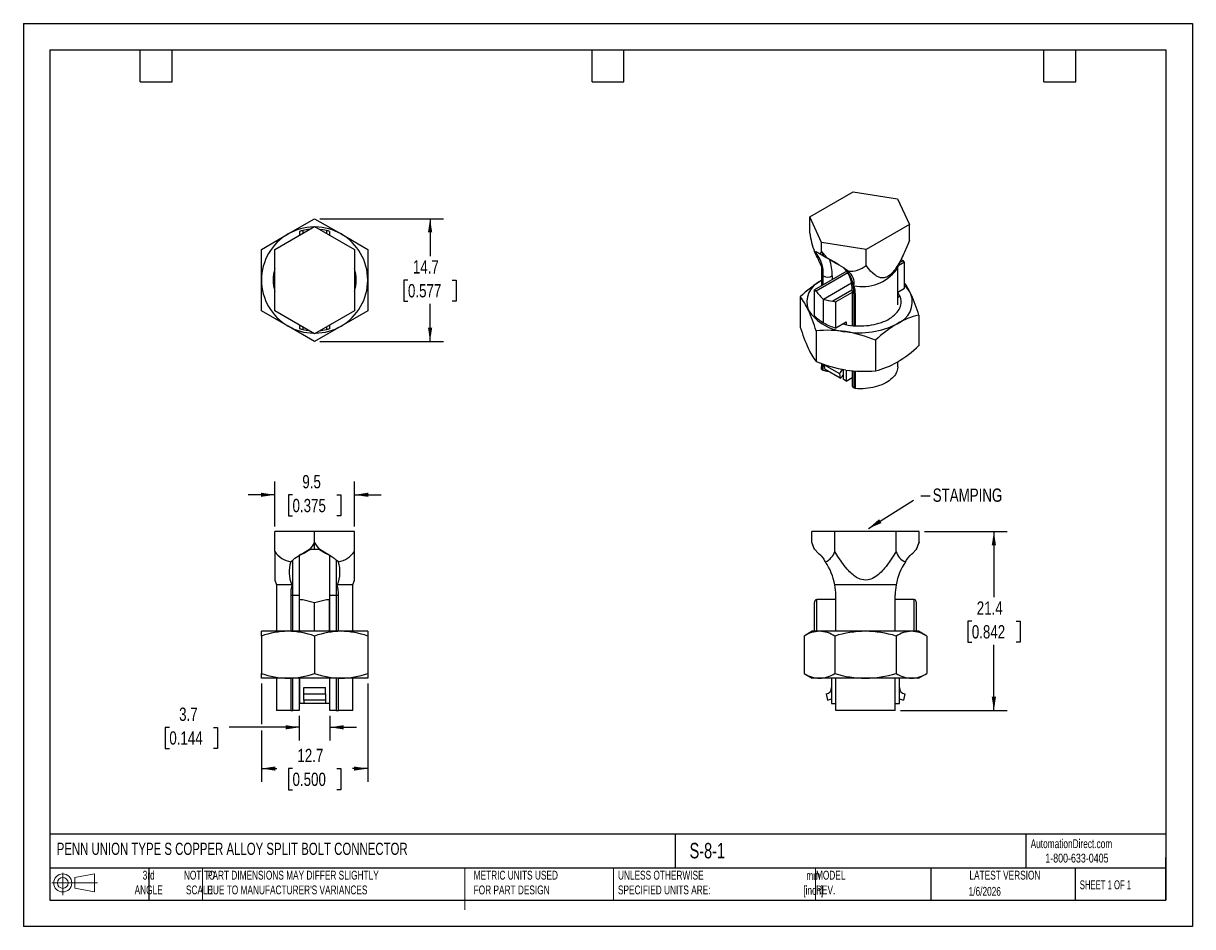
# Model space of a CAD drawing. Header units: millimetres. Extents: x 0 to 140, y 0 to 108.
import ezdxf

# ---------------------------------------------------------------- set-up
doc = ezdxf.new("R2010")
doc.units = ezdxf.units.MM
doc.header["$LTSCALE"] = 0.5
doc.linetypes.add('CENTERX2', pattern=[20.32, 12.7, -2.54, 2.54, -2.54])
doc.layers.add('DIMENSIONS', color=140, linetype='Continuous', lineweight=25)
doc.layers.add('TEXT', color=140, linetype='Continuous', lineweight=25)
doc.layers.add('SLD-DEFPOINTS', color=7, linetype='Continuous')
doc.styles.add('SLDTEXTSTYLE0', font='TXT', dxfattribs={"width": 0.7})
doc.styles.add('SLDTEXTSTYLE1', font='TXT', dxfattribs={"width": 0.65})
doc.styles.add('SLDTEXTSTYLE2', font='TXT', dxfattribs={"width": 0.75})
doc.dimstyles.new('SLDDIMSTYLE0', dxfattribs={"dimtxt": 1.5875, "dimasz": 1.651, "dimexe": 0, "dimexo": 0.0625, "dimgap": 0.396875, "dimtad": 0, "dimtih": 1, "dimtoh": 1, "dimdec": 1, "dimrnd": 1e-09, "dimzin": 12, "dimdsep": 46, "dimtxsty": 'SLDTEXTSTYLE2', "dimsah": 1, "dimcen": 0.09, "dimadec": 0, "dimazin": 3, "dimtfac": 1, "dimtdec": 1, "dimtmove": 0, "dimatfit": 0, "dimfxl": 0, "dimfrac": 2, "dimtolj": 1, "dimtzin": 12, "dimarcsym": 0})
doc.dimstyles.new('SLDDIMSTYLE1', dxfattribs={"dimtxt": 1.5875, "dimasz": 1.651, "dimexe": 0, "dimexo": 0.0625, "dimgap": 0.396875, "dimtad": 0, "dimtih": 1, "dimtoh": 1, "dimdec": 1, "dimrnd": 1e-09, "dimzin": 12, "dimdsep": 46, "dimtxsty": 'SLDTEXTSTYLE2', "dimsah": 1, "dimcen": 0.09, "dimadec": 0, "dimazin": 3, "dimtfac": 1, "dimtdec": 1, "dimtofl": 0, "dimtmove": 0, "dimatfit": 3, "dimfxl": 0, "dimfrac": 2, "dimtolj": 1, "dimtzin": 12, "dimarcsym": 0})
doc.dimstyles.new('SLDDIMSTYLE2', dxfattribs={"dimtxt": 0.18, "dimasz": 1.651, "dimexe": 0, "dimexo": 0.0625, "dimgap": 0, "dimtad": 0, "dimtih": 1, "dimtoh": 1, "dimdec": 0, "dimrnd": 1e-09, "dimzin": 0, "dimdsep": 46, "dimtxsty": 'Standard', "dimsah": 1, "dimcen": 0.09, "dimadec": 0, "dimazin": 0, "dimtfac": 1.651, "dimtdec": 0, "dimtofl": 0, "dimtmove": 0, "dimatfit": 3, "dimfxl": 0, "dimfrac": 2, "dimtolj": 1, "dimtzin": 0, "dimarcsym": 0})

# ---------------------------------------------------------------- blocks, each defined once
blk = doc.blocks.new('Block11')
at = {"color": 7, "linetype": 'Continuous', "lineweight": 18}
for p, q in [((0, 1.44), (5.44, 1.44)), ((1.29, 2.66), (1.29, 0)), ((2.74, 2.08), (5.09, 2.52)), ((2.74, 0.8), (2.74, 2.08)), ((5.09, 2.52), (5.09, 0.37)), ((2.74, 0.8), (5.09, 0.37))]:
    blk.add_line(p, q, dxfattribs=at)
for radius in [1.08, 0.643]:
    blk.add_circle((1.29, 1.44), radius, dxfattribs=at)
blk = doc.blocks.new('Block12')
at = {"layer": 'SLD-DEFPOINTS'}
blk.add_blockref('Block11', (0, 0), dxfattribs=at)
blk = doc.blocks.new('_D')
at = {"layer": 'DIMENSIONS'}
for p, q in [((32.97, 25.19), (32.97, 22.23)), ((36.63, 25.19), (36.63, 22.23)), ((17.44, 23.81), (16.95, 23.81)), ((16.95, 23.81), (16.95, 21.29)), ((22.71, 23.81), (23.2, 23.81)), ((23.2, 23.81), (23.2, 21.29)), ((32.97, 23.82), (24.59, 23.82)), ((36.63, 23.82), (39.8, 23.82)), ((16.95, 21.29), (17.44, 21.29)), ((23.2, 21.29), (22.71, 21.29))]:
    blk.add_line(p, q, dxfattribs=at)
for points in [[(32.97, 23.82), (31.32, 24.08), (31.32, 23.57)], [(36.63, 23.82), (38.28, 23.57), (38.28, 24.08)]]:
    blk.add_solid(points, dxfattribs=at)
at = {"layer": 'DIMENSIONS', "char_height": 1.587, "attachment_point": 1, "style": 'SLDTEXTSTYLE2'}
for s, insert in [('3.7', (18.61, 26.18)), ('0.144', (17.44, 23.34))]:
    blk.add_mtext(s, dxfattribs=dict(at, insert=insert))
blk = doc.blocks.new('_D_1')
at = {"layer": 'DIMENSIONS'}
for p, q in [((28.45, 29.05), (28.45, 24.2)), ((41.15, 29.05), (41.15, 17.3)), ((28.45, 23.44), (28.45, 17.3)), ((28.45, 18.89), (30.28, 18.89)), ((32.16, 18.88), (31.67, 18.88)), ((31.67, 18.88), (31.67, 16.36)), ((37.44, 18.88), (37.92, 18.88)), ((37.92, 18.88), (37.92, 16.36)), ((41.15, 18.89), (39.31, 18.89)), ((31.67, 16.36), (32.16, 16.36)), ((37.92, 16.36), (37.44, 16.36))]:
    blk.add_line(p, q, dxfattribs=at)
for points in [[(28.45, 18.89), (30.1, 18.64), (30.1, 19.14)], [(41.15, 18.89), (39.5, 19.14), (39.5, 18.64)]]:
    blk.add_solid(points, dxfattribs=at)
at = {"layer": 'DIMENSIONS', "char_height": 1.587, "attachment_point": 1, "style": 'SLDTEXTSTYLE2'}
for s, insert in [('12.7', (32.74, 21.25)), ('0.500', (32.16, 18.4))]:
    blk.add_mtext(s, dxfattribs=dict(at, insert=insert))
blk = doc.blocks.new('_D_2')
at = {"layer": 'DIMENSIONS'}
for p, q in [((30.03, 47.84), (30.03, 53.2)), ((39.56, 47.84), (39.56, 53.2)), ((30.03, 51.61), (26.86, 51.61)), ((32.16, 51.6), (31.67, 51.6)), ((31.67, 51.6), (31.67, 49.08)), ((37.44, 51.6), (37.92, 51.6)), ((37.92, 51.6), (37.92, 49.08)), ((39.56, 51.61), (42.73, 51.61)), ((31.67, 49.08), (32.16, 49.08)), ((37.92, 49.08), (37.44, 49.08))]:
    blk.add_line(p, q, dxfattribs=at)
for points in [[(30.03, 51.61), (28.38, 51.86), (28.38, 51.36)], [(39.56, 51.61), (41.21, 51.36), (41.21, 51.86)]]:
    blk.add_solid(points, dxfattribs=at)
at = {"layer": 'DIMENSIONS', "char_height": 1.587, "attachment_point": 1, "style": 'SLDTEXTSTYLE2'}
for s, insert in [('9.5', (33.33, 53.97)), ('0.375', (32.16, 51.12))]:
    blk.add_mtext(s, dxfattribs=dict(at, insert=insert))
blk = doc.blocks.new('_D_3')
at = {"layer": 'DIMENSIONS'}
for p, q in [((35.43, 84.61), (50.18, 84.61)), ((48.59, 84.61), (48.59, 80.13)), ((45.95, 77.27), (45.47, 77.27)), ((45.47, 77.27), (45.47, 74.75)), ((51.23, 77.27), (51.72, 77.27)), ((51.72, 77.27), (51.72, 74.75)), ((45.47, 74.75), (45.95, 74.75)), ((48.59, 69.95), (48.59, 74.42)), ((51.72, 74.75), (51.23, 74.75)), ((35.43, 69.95), (50.18, 69.95))]:
    blk.add_line(p, q, dxfattribs=at)
for points in [[(48.59, 84.61), (48.34, 82.96), (48.85, 82.96)], [(48.59, 69.95), (48.85, 71.6), (48.34, 71.6)]]:
    blk.add_solid(points, dxfattribs=at)
at = {"layer": 'DIMENSIONS', "char_height": 1.587, "attachment_point": 1, "style": 'SLDTEXTSTYLE2'}
for s, insert in [('14.7', (46.54, 79.64)), ('0.577', (45.95, 76.79))]:
    blk.add_mtext(s, dxfattribs=dict(at, insert=insert))
blk = doc.blocks.new('_D_4')
at = {"layer": 'DIMENSIONS'}
for p, q in [((107.67, 47.21), (117.55, 47.21)), ((115.96, 47.21), (115.96, 39.37)), ((113.32, 36.5), (112.84, 36.5)), ((112.84, 36.5), (112.84, 33.98)), ((118.6, 36.5), (119.08, 36.5)), ((119.08, 36.5), (119.08, 33.98)), ((112.84, 33.98), (113.32, 33.98)), ((115.96, 25.82), (115.96, 33.66)), ((119.08, 33.98), (118.6, 33.98)), ((104.81, 25.82), (117.55, 25.82))]:
    blk.add_line(p, q, dxfattribs=at)
for points in [[(115.96, 47.21), (115.7, 45.56), (116.21, 45.56)], [(115.96, 25.82), (116.21, 27.47), (115.7, 27.47)]]:
    blk.add_solid(points, dxfattribs=at)
at = {"layer": 'DIMENSIONS', "char_height": 1.587, "attachment_point": 1, "style": 'SLDTEXTSTYLE2'}
for s, insert in [('21.4', (113.91, 38.87)), ('0.842', (113.32, 36.03))]:
    blk.add_mtext(s, dxfattribs=dict(at, insert=insert))

msp = doc.modelspace()

# ---------------------------------------------------------------- linework, layer by layer
at = {"color": 7, "linetype": 'Continuous'}
for p, q in [((0, 107.95), (0, 0)), ((0, 107.95), (139.7, 107.95)), ((139.7, 107.95), (139.7, 0)), ((139.7, 0), (0, 0))]:
    msp.add_line(p, q, dxfattribs=at)
for p, q in [((93.95, 84.82), (99.14, 87.82)), ((99.14, 87.82), (104.45, 87)), ((104.45, 87), (105.87, 83.93)), ((31.62, 82.78), (34.8, 84.61)), ((34.8, 84.61), (37.97, 82.78)), ((95.37, 81.76), (93.95, 84.82)), ((93.95, 82.89), (93.95, 84.82)), ((105.87, 83.93), (100.69, 80.94)), ((105.87, 82), (105.87, 83.93)), ((28.45, 80.94), (31.62, 82.78)), ((30.03, 80.94), (34.8, 83.69)), ((33.01, 83.09), (33.01, 82.66)), ((33.37, 83.19), (33.37, 82.87)), ((34.8, 83.69), (39.56, 80.94)), ((36.22, 83.19), (36.22, 82.87)), ((36.59, 83.09), (36.59, 82.66)), ((37.97, 82.78), (41.15, 80.94)), ((95.37, 80.74), (95.37, 81.76)), ((100.69, 80.94), (95.37, 81.76)), ((28.45, 77.28), (28.45, 80.94)), ((30.03, 73.61), (30.03, 80.94)), ((39.56, 80.94), (39.56, 73.61)), ((41.15, 80.94), (41.15, 77.28)), ((94.67, 80.69), (94.82, 80.6)), ((95.19, 80.41), (94.98, 80.53)), ((94.98, 80.53), (95, 80.52)), ((95, 80.52), (95.22, 80.39)), ((95.19, 80.41), (95.22, 80.39)), ((95.6, 80.15), (95.37, 80.74)), ((96.03, 79.93), (96.06, 79.9)), ((96.03, 79.93), (96.84, 79.46)), ((96.86, 79.44), (96.06, 79.9)), ((100.69, 79.01), (100.69, 80.94)), ((104.32, 78.51), (105.23, 80.49)), ((98.38, 78.34), (94.53, 76.12)), ((95.35, 78.92), (95.35, 76.59)), ((96.84, 79.46), (96.86, 79.44)), ((97.44, 79.09), (98, 78.77)), ((104.47, 74.32), (104.47, 78.85)), ((105.29, 79.4), (104.52, 78.96)), ((105.1, 79.59), (104.71, 79.37)), ((105.29, 76.29), (105.29, 79.4)), ((28.45, 73.61), (28.45, 77.28)), ((41.15, 77.28), (41.15, 73.61)), ((98.52, 78.12), (94.72, 75.93)), ((95.38, 77.88), (95.56, 77.78)), ((95.38, 77.88), (95.38, 76.61)), ((95.56, 76.71), (95.56, 77.78)), ((98.93, 76.89), (95.61, 74.97)), ((96.64, 77.78), (96.64, 77.34)), ((94.53, 73.01), (94.53, 76.12)), ((99, 76.08), (96.73, 74.77)), ((99.01, 75.78), (97.07, 74.66)), ((99.01, 75.97), (99.01, 71.83)), ((99.23, 75.66), (99.41, 75.55)), ((99.23, 75.66), (99.23, 71.81)), ((99.41, 71.8), (99.41, 75.55)), ((104.47, 75.82), (105.29, 76.29)), ((92.83, 75.28), (92.83, 71.63)), ((95.61, 72.17), (95.61, 74.97)), ((97.07, 71.55), (97.07, 74.66)), ((104.47, 75.16), (104.7, 75.39)), ((31.62, 71.78), (28.45, 73.61)), ((34.8, 70.86), (30.03, 73.61)), ((39.56, 73.61), (34.8, 70.86)), ((41.15, 73.61), (37.97, 71.78)), ((106.99, 73.09), (106.99, 69.43)), ((34.8, 69.95), (31.62, 71.78)), ((33.01, 71.9), (33.01, 71.46)), ((33.37, 71.68), (33.37, 71.36)), ((37.97, 71.78), (34.8, 69.95)), ((36.22, 71.68), (36.22, 71.36)), ((36.59, 71.9), (36.59, 71.46)), ((97.07, 71.55), (98.31, 72.27)), ((98.31, 72.27), (98.31, 71.94)), ((94.73, 71.19), (94.73, 67.54)), ((101.81, 70.1), (101.81, 66.44)), ((95.35, 67.3), (95.35, 66.91)), ((95.38, 67.29), (95.38, 66.63)), ((95.56, 66.52), (95.56, 67.22)), ((95.69, 67.15), (95.71, 67.17)), ((95.69, 67.15), (97.51, 66.11)), ((95.79, 66.6), (95.69, 67.15)), ((104.47, 66.91), (104.47, 67.52)), ((95.38, 66.63), (95.56, 66.52)), ((97.6, 65.55), (95.79, 66.6)), ((97.51, 66.11), (97.6, 65.55)), ((97.95, 66.58), (97.95, 65.9)), ((97.95, 65.9), (97.95, 65.42)), ((98.31, 66.52), (98.31, 65.21)), ((99.01, 66.43), (99.01, 64.72)), ((99.23, 66.42), (99.23, 64.4)), ((99.41, 64.3), (99.41, 66.4)), ((98.31, 65.21), (97.95, 65.42)), ((98.31, 65.21), (99.01, 65.61)), ((99.23, 64.4), (99.41, 64.3)), ((30.03, 44.85), (30.03, 47.21)), ((34.8, 47.21), (30.03, 47.21)), ((34.8, 45.96), (34.8, 47.21)), ((39.56, 47.21), (34.8, 47.21)), ((39.56, 44.85), (39.56, 47.21)), ((94.2, 45.96), (94.2, 47.21)), ((96.95, 47.21), (94.2, 47.21)), ((96.95, 44.85), (96.95, 47.21)), ((104.28, 47.21), (96.95, 47.21)), ((104.28, 44.85), (104.28, 47.21)), ((107.03, 47.21), (104.28, 47.21)), ((107.03, 45.96), (107.03, 47.21)), ((34.18, 45.07), (33.46, 44.65)), ((33.5, 44.65), (34.22, 45.07)), ((34.8, 45.07), (34.22, 45.07)), ((34.8, 45.07), (34.8, 45.96)), ((35.37, 45.07), (34.8, 45.07)), ((35.37, 45.07), (36.1, 44.65)), ((36.13, 44.65), (35.41, 45.07)), ((94.52, 45.07), (94.2, 45.96)), ((94.55, 45.07), (94.52, 45.07)), ((94.97, 44.65), (94.55, 45.07)), ((94.55, 45.07), (94.55, 45.07)), ((106.26, 44.65), (106.67, 45.07)), ((106.68, 45.07), (106.67, 45.07)), ((106.71, 45.07), (106.68, 45.07)), ((106.71, 45.07), (107.03, 45.96)), ((32.21, 39.61), (32.21, 43.8)), ((32.44, 44.04), (32.94, 44.34)), ((32.94, 44.34), (33.5, 44.65)), ((32.97, 44.35), (32.97, 39.61)), ((33.46, 44.65), (33.5, 44.65)), ((36.1, 44.65), (36.13, 44.65)), ((36.1, 44.65), (36.65, 44.34)), ((36.63, 39.61), (36.63, 44.35)), ((36.65, 44.34), (37.15, 44.04)), ((37.39, 43.8), (37.39, 39.61)), ((95.27, 44.34), (95.56, 44.04)), ((105.67, 44.04), (105.96, 44.34)), ((30.03, 41.42), (30.24, 40.86)), ((30.24, 40.86), (30.24, 35.3)), ((32.09, 40.86), (30.24, 40.86)), ((39.36, 40.86), (37.51, 40.86)), ((39.36, 40.86), (39.56, 41.42)), ((39.36, 35.3), (39.36, 40.86)), ((104.28, 40.86), (96.95, 40.86)), ((31.94, 39.61), (32.21, 39.61)), ((31.94, 39.61), (31.94, 35.3)), ((32.21, 39.61), (32.97, 39.61)), ((32.21, 35.3), (32.21, 39.61)), ((32.97, 39.61), (32.97, 35.3)), ((36.63, 39.61), (37.39, 39.61)), ((36.63, 35.3), (36.63, 39.61)), ((37.39, 39.61), (37.65, 39.61)), ((37.39, 39.61), (37.39, 35.3)), ((37.65, 35.3), (37.65, 39.61)), ((97.06, 35.3), (97.06, 39.61)), ((104.17, 35.3), (104.17, 39.61)), ((33.01, 35.3), (33.01, 39.11)), ((33.01, 39.11), (33.37, 39.11)), ((33.37, 39.11), (34.8, 38.72)), ((34.8, 38.72), (36.22, 39.11)), ((34.8, 35.3), (34.8, 38.72)), ((36.22, 39.11), (36.59, 39.11)), ((36.59, 35.3), (36.59, 39.11)), ((94.53, 35.3), (94.53, 38.72)), ((94.7, 39.11), (94.8, 39.11)), ((94.8, 35.3), (94.8, 39.11)), ((97.06, 39.11), (94.8, 39.11)), ((106.43, 39.11), (104.17, 39.11)), ((106.43, 35.3), (106.43, 39.11)), ((106.43, 39.11), (106.53, 39.11)), ((106.7, 35.3), (106.7, 38.72)), ((28.45, 34.73), (28.45, 35.3)), ((31.62, 35.3), (28.45, 35.3)), ((37.97, 35.3), (31.62, 35.3)), ((41.15, 35.3), (37.97, 35.3)), ((41.15, 35.3), (41.15, 34.73)), ((94.26, 35.3), (93.28, 34.73)), ((95.11, 35.3), (94.26, 35.3)), ((100.61, 35.3), (95.11, 35.3)), ((106.11, 35.3), (100.61, 35.3)), ((106.96, 35.3), (106.11, 35.3)), ((107.95, 34.73), (106.96, 35.3)), ((28.45, 34.73), (28.45, 30.25)), ((34.8, 34.73), (34.8, 30.25)), ((41.15, 34.73), (41.15, 30.25)), ((93.28, 34.73), (93.28, 30.25)), ((96.95, 34.73), (96.95, 30.25)), ((104.28, 34.73), (104.28, 30.25)), ((107.95, 34.73), (107.95, 30.25)), ((28.45, 29.68), (28.45, 30.25)), ((31.62, 29.68), (28.45, 29.68)), ((30.24, 29.68), (30.24, 25.82)), ((37.97, 29.68), (31.62, 29.68)), ((31.94, 29.68), (31.94, 25.82)), ((32.21, 25.82), (32.21, 29.68)), ((32.97, 29.68), (32.97, 25.82)), ((33.01, 29.68), (33.01, 26.66)), ((36.59, 29.68), (36.59, 26.66)), ((36.63, 25.82), (36.63, 29.68)), ((37.39, 29.68), (37.39, 25.82)), ((37.65, 25.82), (37.65, 29.68)), ((41.15, 29.68), (37.97, 29.68)), ((39.36, 25.82), (39.36, 29.68)), ((41.15, 30.25), (41.15, 29.68)), ((93.28, 30.25), (94.26, 29.68)), ((95.11, 29.68), (94.26, 29.68)), ((100.61, 29.68), (95.11, 29.68)), ((96.56, 29.68), (96.56, 26.66)), ((97.06, 25.82), (97.06, 29.68)), ((106.11, 29.68), (100.61, 29.68)), ((104.17, 25.82), (104.17, 29.68)), ((104.67, 26.66), (104.67, 29.68)), ((106.96, 29.68), (106.11, 29.68)), ((106.96, 29.68), (107.95, 30.25)), ((33.51, 28.56), (36.08, 28.56)), ((33.51, 27.81), (33.51, 28.56)), ((36.08, 27.81), (36.08, 28.56)), ((33.51, 26.66), (33.01, 26.66)), ((33.51, 27.81), (36.08, 27.81)), ((33.51, 27.06), (33.51, 27.81)), ((36.08, 27.06), (33.51, 27.06)), ((33.51, 27.06), (33.51, 26.66)), ((36.08, 26.66), (33.51, 26.66)), ((36.08, 27.81), (36.08, 27.06)), ((36.08, 27.06), (36.08, 26.66)), ((36.59, 26.66), (36.08, 26.66)), ((95.93, 27.81), (96.07, 27.06)), ((96.56, 26.66), (97.06, 26.66)), ((104.17, 26.66), (104.67, 26.66)), ((105.3, 27.81), (105.16, 27.06)), ((31.94, 25.82), (30.24, 25.82)), ((31.94, 25.82), (32.21, 25.82)), ((32.97, 25.82), (32.21, 25.82)), ((37.39, 25.82), (36.63, 25.82)), ((37.39, 25.82), (37.65, 25.82)), ((39.36, 25.82), (37.65, 25.82)), ((104.17, 25.82), (97.06, 25.82))]:
    msp.add_line(p, q)
at = {"color": 140, "linetype": 'Continuous', "lineweight": 18}
for p, q in [((21.42, 6.98), (21.42, 3.17)), ((52.74, 6.98), (52.74, 3.17)), ((52.74, 5.8), (52.74, 1.99)), ((70.5, 6.98), (70.5, 3.17)), ((94.65, 6.98), (94.65, 3.17))]:
    msp.add_line(p, q, dxfattribs=at)
at = {"flags": 128}
for points in [[(34.16, 83.32), (33.99, 83.31), (33.37, 83.19)], [(36.22, 83.19), (35.82, 83.27), (35.43, 83.33)], [(105.87, 82), (105.57, 81.26), (105.27, 80.59), (105.21, 80.45), (105.14, 80.31), (105.08, 80.17), (105.01, 80.04), (104.95, 79.91), (104.89, 79.79), (104.82, 79.67), (104.71, 79.45), (104.6, 79.25), (104.48, 79.06), (104.37, 78.88), (104.26, 78.71), (104.15, 78.55), (104.01, 78.37), (103.87, 78.21), (103.74, 78.07), (103.51, 77.86), (103.28, 77.71), (103.13, 77.63), (102.98, 77.57), (102.83, 77.54), (102.73, 77.53), (102.62, 77.53), (102.52, 77.53), (102.42, 77.55), (102.32, 77.57), (102.23, 77.61), (102.13, 77.65), (102.03, 77.69), (101.94, 77.75), (101.84, 77.81), (101.74, 77.88), (101.48, 78.09), (101.22, 78.35), (100.96, 78.65), (100.69, 79.01)], [(94.6, 80.65), (94.56, 80.64), (94.53, 80.64)], [(94.6, 80.65), (94.64, 80.66), (94.67, 80.69)], [(94.98, 80.53), (94.89, 80.58), (94.82, 80.6)], [(94.82, 80.6), (94.93, 80.56), (95, 80.52)], [(95.37, 80.74), (95.28, 80.55), (95.19, 80.41)], [(96.06, 79.9), (95.72, 80.3), (95.37, 80.74)], [(105.1, 79.59), (104.88, 79.7), (104.87, 79.71)], [(96.84, 79.46), (97.17, 79.26), (97.44, 79.09)], [(97.44, 79.09), (97.12, 79.29), (96.86, 79.44)], [(98, 78.77), (98.13, 78.64), (98.26, 78.53)], [(98.54, 78.32), (98.39, 78.44), (98.26, 78.53)], [(97.91, 72.03), (97.93, 72.03), (98.22, 71.96), (98.53, 71.9), (98.83, 71.85), (99.15, 71.82), (99.46, 71.8), (99.78, 71.79), (100.1, 71.79), (100.41, 71.8), (100.73, 71.83), (101.04, 71.86), (101.35, 71.91), (101.65, 71.97), (101.94, 72.04), (102.23, 72.12), (102.51, 72.21), (102.77, 72.31), (103.03, 72.42), (103.27, 72.54), (103.49, 72.67), (103.71, 72.81), (103.9, 72.95), (104.08, 73.1), (104.25, 73.26), (104.39, 73.42), (104.52, 73.59), (104.63, 73.76), (104.72, 73.94), (104.79, 74.12), (104.83, 74.3), (104.86, 74.48), (104.87, 74.67), (104.86, 74.85), (104.83, 75.03), (104.78, 75.21), (104.7, 75.39)], [(33.37, 71.36), (33.77, 71.28), (34.16, 71.23)], [(35.44, 71.23), (35.6, 71.25), (36.22, 71.36)], [(95.38, 66.63), (95.36, 66.8), (95.35, 66.91)], [(104.47, 66.91), (104.47, 66.85), (104.45, 66.68), (104.42, 66.51), (104.36, 66.33), (104.28, 66.17), (104.19, 66), (104.07, 65.84), (103.94, 65.68), (103.79, 65.53), (103.62, 65.39), (103.44, 65.25), (103.24, 65.12), (103.03, 64.99), (102.8, 64.88), (102.56, 64.77), (102.31, 64.67), (102.05, 64.59), (101.77, 64.51), (101.49, 64.45), (101.21, 64.39), (100.92, 64.35), (100.62, 64.31), (100.32, 64.29), (100.02, 64.28), (99.72, 64.28), (99.41, 64.3)], [(30.03, 44.85), (30.03, 44.15), (30.03, 43.54), (30.03, 43.41), (30.03, 43.29), (30.03, 43.17), (30.03, 43.05), (30.03, 42.94), (30.03, 42.83), (30.03, 42.73), (30.03, 42.55), (30.03, 42.38), (30.03, 42.23), (30.03, 42.09), (30.03, 41.96), (30.03, 41.84), (30.03, 41.72), (30.03, 41.62), (30.03, 41.54), (30.03, 41.45), (30.03, 41.42), (30.03, 41.42)], [(34.8, 45.96), (34.49, 45.49), (34.18, 45.07)], [(34.18, 45.07), (34.2, 45.07), (34.22, 45.07)], [(35.41, 45.07), (35.11, 45.49), (34.8, 45.96)], [(35.37, 45.07), (35.39, 45.07), (35.41, 45.07)], [(39.56, 41.42), (39.56, 41.43), (39.56, 41.47), (39.56, 41.53), (39.56, 41.59), (39.56, 41.66), (39.56, 41.74), (39.56, 41.84), (39.56, 41.93), (39.56, 42.04), (39.56, 42.16), (39.56, 42.28), (39.56, 42.42), (39.56, 42.56), (39.56, 42.72), (39.56, 43.16), (39.56, 43.66), (39.56, 44.22), (39.56, 44.85)], [(94.55, 45.07), (94.38, 45.49), (94.2, 45.96)], [(104.28, 44.85), (103.85, 44.15), (103.43, 43.54), (103.34, 43.41), (103.25, 43.29), (103.16, 43.17), (103.07, 43.05), (102.98, 42.94), (102.89, 42.83), (102.8, 42.73), (102.64, 42.55), (102.48, 42.38), (102.32, 42.23), (102.16, 42.09), (102, 41.96), (101.84, 41.84), (101.65, 41.72), (101.45, 41.62), (101.26, 41.54), (100.94, 41.45), (100.62, 41.42), (100.41, 41.43), (100.19, 41.47), (99.98, 41.53), (99.83, 41.59), (99.69, 41.66), (99.54, 41.74), (99.4, 41.84), (99.26, 41.93), (99.13, 42.04), (98.99, 42.16), (98.85, 42.28), (98.72, 42.42), (98.58, 42.56), (98.44, 42.72), (98.08, 43.16), (97.71, 43.66), (97.33, 44.22), (96.95, 44.85)], [(107.03, 45.96), (106.85, 45.49), (106.67, 45.07)], [(32.21, 43.8), (32.06, 43.69), (31.96, 43.6)], [(32.21, 43.8), (32.32, 43.91), (32.44, 44.04)], [(33.46, 44.65), (33.17, 44.48), (32.94, 44.34)], [(36.65, 44.34), (36.36, 44.52), (36.13, 44.65)], [(37.15, 44.04), (37.27, 43.91), (37.39, 43.8)], [(37.64, 43.6), (37.5, 43.71), (37.39, 43.8)], [(95.27, 44.34), (95.1, 44.52), (94.97, 44.65)], [(95.56, 44.04), (95.63, 43.91), (95.69, 43.8)], [(95.84, 43.6), (95.76, 43.71), (95.69, 43.8)], [(105.39, 43.6), (105.47, 43.71), (105.53, 43.8)], [(105.53, 43.8), (105.6, 43.91), (105.67, 44.04)], [(105.96, 44.34), (106.13, 44.52), (106.26, 44.65)]]:
    msp.add_lwpolyline(points, dxfattribs=at)
for centre, radius, start, end in [((34.8, 77.28), 6.35, 120, 180), ((34.8, 77.28), 6.35, 91.0482, 120), ((34.8, 77.28), 6.08, 103.5174, 107.1194), ((34.8, 77.28), 6.35, 60, 88.9518), ((34.8, 77.28), 6.08, 72.8806, 76.4826), ((34.8, 77.28), 6.35, 0, 60), ((104.77, 84.45), 10.93, 188.1819, 200.4099), ((67.31, 66.53), 30.66, 23.5979, 27.4031), ((91.61, 78.04), 3.97, 356.1503, 41.0066), ((98.27, 84.78), 5.34, 235.1712, 240.0613), ((98.67, 85.48), 6.15, 240.0536, 244.5057), ((90.96, 77.86), 5.68, 359.1434, 19.4857), ((34.8, 77.28), 4.96, 163.7398, 196.2602), ((34.8, 77.28), 4.96, 343.7398, 16.2602), ((109.29, 77.99), 13.92, 176.6552, 180.4363), ((95.31, 76.23), 3.71, 355.9928, 41.0267), ((95.15, 75.89), 4.09, 356.8422, 40.3147), ((98.75, 81.37), 3.05, 266.0681, 309.3743), ((97.48, 76.89), 1.78, 350.3083, 53.3383), ((100.22, 81.65), 5.16, 258.9738, 322.5296), ((102.57, 76.91), 3.69, 42.5413, 46.7274), ((34.8, 77.28), 6.35, 180, 240), ((34.8, 77.28), 6.35, 300, 0), ((103.21, 64.24), 15.16, 121.2315, 133.2342), ((96.4, 74.63), 2.78, 112.0873, 199.4793), ((96.1, 78.81), 1.17, 242.4805, 297.5195), ((99.34, 72.64), 7.33, 23.8018, 35.7327), ((97.25, 78.61), 3.69, 222.5413, 226.7274), ((99.75, 79.68), 6.27, 216.7249, 228.6834), ((99.39, 76.01), 0.383, 185.6985, 245.6629), ((96.31, 75.55), 3.1, 0.0988, 19.5875), ((103.4, 74.67), 2.8, 290.8899, 19.3132), ((102.67, 74.44), 2.24, 25.1842, 36.7497), ((103.11, 74.17), 3.27, 26.006, 48.1451), ((84.47, 66), 23.62, 17.4743, 23.9816), ((86.91, 70.65), 7.51, 23.9188, 38.0166), ((97.43, 81.92), 7.19, 255.3341, 264.4443), ((99.42, 82.37), 8.06, 250.544, 253.03), ((98.61, 76.9), 5.8, 213.4389, 266.5665), ((72.4, 64.18), 23.4, 17.4442, 24.0116), ((97.82, 76.1), 4.51, 223.2756, 240.6834), ((109.25, 63.65), 9.71, 103.4688, 120.0001), ((34.8, 77.28), 6.35, 240, 268.9518), ((34.8, 77.28), 6.08, 252.8806, 256.4826), ((34.8, 77.28), 6.35, 271.0482, 300), ((34.8, 77.28), 6.08, 283.5174, 287.1194), ((115.15, 78.64), 23.4, 197.4442, 204.0116), ((96.15, 56.7), 14.57, 81.646, 95.6148), ((99.07, 78.27), 7.02, 240.44, 253.3887), ((99.92, 80.7), 9.73, 260.1981, 297.388), ((112.35, 58.85), 15.41, 121.0336, 133.1399), ((95.59, 55.04), 16.29, 67.5788, 80.5574), ((100.65, 72.16), 7.51, 203.9188, 218.0166), ((96.46, 80.68), 15.41, 301.0336, 313.1399), ((100.94, 82.6), 16.29, 247.5788, 260.5574), ((99.55, 75.88), 9.71, 283.4688, 300.0001), ((96.09, 67.5), 1.11, 242.0274, 272.8403), ((96.73, 67.06), 1.23, 309.2187, 337.8195), ((96.26, 67.25), 2.17, 308.3585, 321.5031), ((100.38, 80.94), 14.57, 261.646, 275.6148), ((99.38, 64.75), 0.373, 184.7823, 246.5379), ((32.37, 46.34), 2.77, 212.6246, 261.5068), ((37.12, 46.51), 2.95, 280.1046, 325.764), ((95.06, 45.41), 1.97, 293.2639, 343.3163), ((105.99, 45.25), 1.76, 193.4065, 250.0132), ((35.47, 42.39), 3.72, 161.0324, 204.3723), ((33.93, 42.4), 3.9, 336.6882, 17.9071), ((89.94, 39.62), 7.11, 10.0569, 34.0455), ((111.31, 39.61), 7.14, 145.993, 169.9046), ((37.28, 39.63), 5.34, 166.6842, 180.2329), ((32.31, 39.63), 5.34, 359.7671, 13.3158), ((89.92, 39.61), 7.14, 0, 10.0954), ((111.26, 39.61), 7.09, 169.8688, 180.0359), ((95.09, 38.7), 0.563, 134.432, 177.8492), ((106.11, 38.69), 0.588, 3.1253, 44.5934), ((31.78, 25.23), 10.07, 90.9106, 109.3455), ((31.46, 25.21), 10.09, 70.676, 89.0678), ((38.13, 25.23), 10.07, 90.9097, 109.3464), ((37.82, 25.29), 10.01, 70.6017, 89.1422), ((95.26, 31.57), 3.73, 92.2809, 122.1033), ((94.98, 31.6), 3.7, 57.7724, 87.8434), ((100.78, 22.06), 13.24, 90.7382, 106.8498), ((100.45, 22.13), 13.17, 73.1078, 89.3042), ((106.26, 31.57), 3.73, 92.2831, 122.1011), ((105.97, 31.58), 3.72, 57.8467, 87.769), ((31.79, 39.77), 10.09, 250.676, 269.0678), ((31.46, 39.75), 10.07, 270.9106, 289.3455), ((38.12, 39.69), 10.01, 250.6017, 269.1422), ((37.81, 39.75), 10.07, 270.9097, 289.3464), ((95.25, 33.38), 3.7, 237.7724, 267.8434), ((94.97, 33.41), 3.73, 272.2809, 302.1033), ((100.77, 42.85), 13.17, 253.1078, 269.3042), ((100.44, 42.92), 13.24, 270.7382, 286.8498), ((106.26, 33.4), 3.72, 237.8467, 267.769), ((105.96, 33.41), 3.73, 272.2831, 302.1011), ((95.8, 28.56), 0.762, 280, 0), ((105.43, 28.56), 0.762, 180, 260), ((95.8, 28.56), 1.52, 280, 300), ((105.43, 28.56), 1.52, 240, 260)]:
    msp.add_arc(centre, radius, start, end)
at = {"layer": 'TEXT'}
for p, q in [((3.17, 104.78), (136.52, 104.78)), ((3.17, 104.78), (3.17, 3.17)), ((13.97, 100.97), (13.97, 104.78)), ((17.78, 100.97), (17.78, 104.78)), ((67.94, 100.97), (67.94, 104.78)), ((71.75, 100.97), (71.75, 104.78)), ((121.92, 100.97), (121.92, 104.78)), ((125.73, 100.97), (125.73, 104.78)), ((136.52, 104.78), (136.52, 3.17)), ((13.97, 100.97), (17.78, 100.97)), ((67.94, 100.97), (71.75, 100.97)), ((121.92, 100.97), (125.73, 100.97)), ((136.52, 11.06), (3.17, 11.06)), ((77.88, 11.06), (77.88, 6.98)), ((119.79, 11.06), (119.79, 6.98)), ((136.52, 3.17), (136.52, 8.26)), ((136.52, 6.98), (3.17, 6.98)), ((15, 6.98), (15, 3.17)), ((108.41, 6.98), (108.41, 3.17)), ((125.67, 6.98), (125.67, 3.17)), ((3.17, 3.17), (136.52, 3.17))]:
    msp.add_line(p, q, dxfattribs=at)

# ---------------------------------------------------------------- block references
at = {"layer": 'SLD-DEFPOINTS'}
msp.add_blockref('Block12', (3.42, 3.78), dxfattribs=at)

# ---------------------------------------------------------------- texts
at = {"layer": 'TEXT', "linetype": 'CENTERX2', "lineweight": 18}
for s, insert, char_height, attachment_point, style in [('STAMPING', (108.65, 52.36), 1.587, 1, 'SLDTEXTSTYLE2'), ('PENN UNION TYPE S COPPER ALLOY SPLIT BOLT CONNECTOR', (3.98, 10.03), 1.4552, 1, 'SLDTEXTSTYLE0'), ('S-8-1', (79.6, 10.01), 1.852, 1, 'SLDTEXTSTYLE0'), ('AutomationDirect.com', (120.35, 10.44), 1.0583, 1, 'SLDTEXTSTYLE0'), ('1-800-633-0405', (122.1, 8.72), 1.0583, 1, 'SLDTEXTSTYLE2'), ('3rd^JANGLE', (14.97, 6.68), 1.058, 2, 'SLDTEXTSTYLE0'), ('NOT TO^JSCALE', (21.05, 6.68), 1.0583, 2, 'SLDTEXTSTYLE0'), ("PART DIMENSIONS MAY DIFFER SLIGHTLY ^JDUE TO MANUFACTURER'S VARIANCES", (21.93, 6.68), 1.0583, 1, 'SLDTEXTSTYLE0'), ('METRIC UNITS USED ^JFOR PART DESIGN', (53.8, 6.68), 1.0583, 1, 'SLDTEXTSTYLE0'), ('UNLESS OTHERWISE ^JSPECIFIED UNITS ARE:', (71.04, 6.68), 1.0583, 1, 'SLDTEXTSTYLE0'), ('mm^J[inch]', (94.37, 6.63), 1.058, 2, 'SLDTEXTSTYLE0'), ('MODEL ^JREV.', (94.7, 6.68), 1.0583, 1, 'SLDTEXTSTYLE0'), ('LATEST VERSION', (117.28, 6.68), 1.0583, 2, 'SLDTEXTSTYLE0'), ('1/6/2026', (114.87, 4.75), 1.058, 2, 'SLDTEXTSTYLE0'), ('SHEET 1 OF 1', (126.22, 5.53), 1.0583, 1, 'SLDTEXTSTYLE1')]:
    msp.add_mtext(s, dxfattribs=dict(at, insert=insert, char_height=char_height, attachment_point=attachment_point, style=style))

# ---------------------------------------------------------------- dimensions: what is measured, and where the dimension line sits
at = {"layer": 'DIMENSIONS'}
for base, p1, p2, angle, picture, middle in [((48.59, 84.61), (34.8, 69.95), (34.8, 84.61), 90, '_D_3', (48.59, 77.28)), ((115.96, 25.82), (107.03, 47.21), (104.17, 25.82), 90, '_D_4', (115.96, 36.52)), ((41.15, 18.89), (28.45, 29.68), (41.15, 29.68), 0, '_D_1', (34.8, 18.89))]:
    dim = msp.add_linear_dim(base=base, p1=p1, p2=p2, angle=angle, dimstyle='SLDDIMSTYLE1', dxfattribs=at)
    dim.commit()
    dim.dimension.update_dxf_attribs({"geometry": picture, "text_midpoint": middle, "dimtype": 160})
for base, p1, p2, picture, middle in [((39.56, 51.61), (30.03, 47.21), (39.56, 47.21), '_D_2', (34.8, 51.61)), ((36.63, 23.82), (32.97, 25.82), (36.63, 25.82), '_D', (20.07, 23.82))]:
    dim = msp.add_linear_dim(base=base, p1=p1, p2=p2, dimstyle='SLDDIMSTYLE0', dxfattribs=at)
    dim.commit()
    dim.dimension.update_dxf_attribs({"geometry": picture, "text_midpoint": middle, "dimtype": 160})

# ---------------------------------------------------------------- leaders
at = {"layer": 'TEXT', "linetype": 'CENTERX2', "lineweight": 18}
msp.add_leader([(100.98, 47.59), (107.23, 51.49), (108.35, 51.49)], dimstyle='SLDDIMSTYLE2', dxfattribs=at)

doc.saveas('drawing.dxf')
